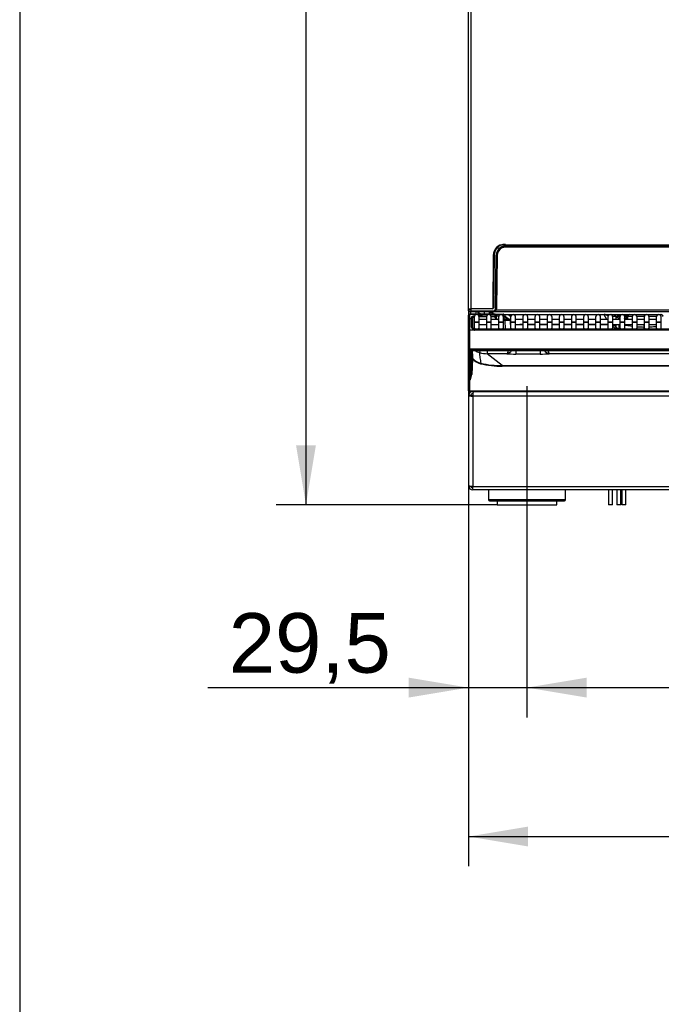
# Model space of a CAD drawing. Header units: millimetres. Extents: x 0 to 287, y 0 to 200.
# Tile 6 of 45: x 10 to 42, y 100 to 150. Entities that reach past the tile are written whole.
import ezdxf
from ezdxf.enums import TextEntityAlignment as Align
from ezdxf.lldxf.tags import DXFTag

# ---------------------------------------------------------------- set-up
doc = ezdxf.new("R2010")
doc.units = ezdxf.units.MM
for name, color, linetype in [('134.126_BW4_CTM-', 7, 'Continuous'), ('Marges', 7, 'Continuous'), ('Standard', 7, 'Continuous')]:
    doc.layers.add(name, color=color, linetype=linetype)
doc.styles.add('SEACAD_Arial', font='arial.ttf')
tags = doc.linetypes.add('CENTER2', pattern=[28.575, 19.05, -3.175, 3.175, -3.175]).pattern_tags.tags
tags[10:11] = [DXFTag(74, 4), DXFTag(75, 0), DXFTag(340, '0'), DXFTag(46, 0.0), DXFTag(50, 0.0), DXFTag(44, 0.0), DXFTag(45, 0.0)]
tags[8:9] = [DXFTag(74, 4), DXFTag(75, 0), DXFTag(340, '0'), DXFTag(46, 0.0), DXFTag(50, 0.0), DXFTag(44, 0.0), DXFTag(45, 0.0)]
tags[6:7] = [DXFTag(74, 4), DXFTag(75, 0), DXFTag(340, '0'), DXFTag(46, 0.0), DXFTag(50, 0.0), DXFTag(44, 0.0), DXFTag(45, 0.0)]
tags[4:5] = [DXFTag(74, 4), DXFTag(75, 0), DXFTag(340, '0'), DXFTag(46, 0.0), DXFTag(50, 0.0), DXFTag(44, 0.0), DXFTag(45, 0.0)]
doc.dimstyles.new('ISO', dxfattribs={"dimtxt": 3, "dimasz": 3, "dimexe": 1.5, "dimexo": 0, "dimgap": 0.75, "dimtad": 1, "dimlfac": 10, "dimtxsty": 'SEACAD_Arial', "dimblk1": '_SE_FILLED', "dimblk2": '_SE_FILLED', "dimsah": 1, "dimcen": 1.5, "dimazin": 0, "dimtfac": 0.7, "dimtdec": 3, "dimtmove": 0, "dimatfit": 3, "dimfxl": 1, "dimarcsym": 0})

# ---------------------------------------------------------------- blocks, each defined once
blk = doc.blocks.new('SEANNOT_GROUP')
at = {"layer": 'Standard', "color": 7, "linetype": 'CENTER2'}
blk.add_line((35.532, 131.12), (35.532, 123.402), dxfattribs=at)
blk = doc.blocks.new('SE1')
at = {"layer": '134.126_BW4_CTM-', "color": 7, "linetype": 'Continuous'}
for p, q in [((32.582, 135.003), (32.582, 150.583)), ((32.702, 150.583), (32.702, 135.023)), ((33.965, 138.07), (33.965, 138.058)), ((62.962, 138.222), (34.207, 138.222)), ((34.438, 138.172), (62.731, 138.172)), ((34.438, 138.123), (34.438, 138.172)), ((62.731, 138.123), (34.438, 138.123)), ((33.833, 137.717), (33.812, 135.053)), ((33.822, 135.174), (33.865, 137.732)), ((33.888, 137.733), (33.841, 135.072)), ((33.94, 135.021), (33.988, 137.73)), ((34.038, 137.73), (33.99, 135.02)), ((32.582, 135.003), (32.702, 135.003)), ((32.582, 135.003), (32.582, 134.703)), ((32.584, 135.023), (32.704, 135.023)), ((32.586, 134.922), (32.585, 135.003)), ((32.706, 134.873), (32.636, 134.873)), ((32.702, 134.753), (32.702, 134.873)), ((33.791, 135.023), (32.704, 135.023)), ((32.704, 135.023), (32.706, 134.922)), ((32.706, 134.922), (33.84, 134.922)), ((32.706, 134.873), (32.706, 134.922)), ((33.84, 134.873), (32.706, 134.873)), ((32.962, 134.873), (32.962, 134.753)), ((33.082, 134.753), (33.082, 134.873)), ((33.132, 134.778), (33.132, 134.873)), ((33.382, 134.873), (33.382, 134.753)), ((33.632, 134.873), (33.632, 134.753)), ((33.682, 134.803), (33.682, 134.873)), ((33.84, 134.922), (33.84, 134.873)), ((33.938, 134.873), (33.84, 134.873)), ((33.938, 134.873), (33.938, 134.91)), ((63.231, 134.873), (33.938, 134.873)), ((33.98, 134.971), (63.189, 134.971)), ((32.582, 134.699), (32.582, 134.703)), ((32.582, 134.489), (32.582, 134.699)), ((32.582, 134.478), (32.582, 134.489)), ((32.582, 133.952), (32.582, 134.478)), ((32.632, 134.753), (32.926, 134.753)), ((32.632, 134.753), (32.632, 134.746)), ((32.926, 134.746), (32.632, 134.746)), ((32.632, 134.746), (32.632, 134.535)), ((32.632, 134.535), (32.733, 134.535)), ((32.632, 134.535), (32.632, 134.528)), ((32.632, 134.528), (32.734, 134.528)), ((32.632, 134.528), (32.632, 133.949)), ((32.733, 134.535), (32.732, 134.584)), ((32.734, 134.528), (32.733, 134.535)), ((32.747, 134.107), (32.734, 134.528)), ((32.782, 134.539), (32.783, 134.491)), ((32.783, 134.491), (32.784, 134.48)), ((32.784, 134.48), (32.797, 134.097)), ((32.876, 134.607), (32.876, 134.357)), ((32.926, 134.753), (32.986, 134.753)), ((32.926, 134.746), (32.926, 134.753)), ((32.926, 134.744), (32.926, 134.746)), ((32.986, 134.753), (32.986, 134.731)), ((32.986, 134.753), (33.218, 134.753)), ((33.217, 134.723), (33.046, 134.723)), ((33.217, 134.721), (33.051, 134.721)), ((33.112, 134.665), (33.502, 134.665)), ((33.488, 134.618), (33.126, 134.618)), ((33.126, 134.357), (33.126, 134.607)), ((33.487, 134.487), (33.126, 134.487)), ((33.132, 134.778), (33.382, 134.778)), ((33.139, 134.753), (33.14, 134.778)), ((33.189, 134.768), (33.188, 134.753)), ((33.189, 134.778), (33.189, 134.768)), ((33.189, 134.768), (33.345, 134.768)), ((33.218, 134.753), (33.218, 134.723)), ((33.218, 134.753), (33.298, 134.753)), ((33.934, 134.746), (33.296, 134.746)), ((33.298, 134.753), (33.298, 134.752)), ((33.298, 134.753), (33.934, 134.753)), ((33.345, 134.768), (33.345, 134.778)), ((33.345, 134.768), (33.381, 134.768)), ((33.345, 134.768), (33.345, 134.753)), ((33.38, 134.769), (33.38, 134.768)), ((33.487, 134.607), (33.487, 134.357)), ((33.632, 134.753), (33.682, 134.803)), ((33.643, 134.763), (33.776, 134.763)), ((33.773, 134.841), (33.682, 134.841)), ((33.773, 134.831), (33.682, 134.831)), ((33.723, 134.665), (33.937, 134.665)), ((33.937, 134.618), (33.737, 134.618)), ((33.737, 134.357), (33.737, 134.607)), ((34.098, 134.487), (33.737, 134.487)), ((33.773, 134.831), (33.773, 134.841)), ((33.776, 134.763), (33.773, 134.831)), ((33.776, 134.753), (33.776, 134.763)), ((33.823, 134.793), (33.823, 134.788)), ((33.823, 134.788), (33.825, 134.753)), ((33.934, 134.746), (33.934, 134.753)), ((33.934, 134.753), (33.975, 134.753)), ((33.937, 134.665), (33.934, 134.746)), ((33.937, 134.618), (33.937, 134.665)), ((33.987, 134.62), (33.937, 134.618)), ((33.938, 134.573), (33.937, 134.618)), ((33.988, 134.574), (33.938, 134.573)), ((33.975, 134.753), (34.325, 134.753)), ((33.975, 134.733), (33.975, 134.753)), ((33.981, 134.733), (34.058, 134.733)), ((33.984, 134.705), (33.984, 134.701)), ((33.984, 134.701), (33.987, 134.62)), ((33.987, 134.62), (33.988, 134.574)), ((34.058, 134.733), (34.617, 134.733)), ((34.098, 134.607), (34.098, 134.357)), ((34.348, 134.357), (34.348, 134.607)), ((34.459, 134.487), (34.348, 134.551)), ((34.709, 134.487), (34.348, 134.487)), ((34.348, 134.478), (34.434, 134.478)), ((34.434, 134.428), (34.348, 134.428)), ((34.456, 134.626), (34.375, 134.626)), ((34.375, 134.626), (34.617, 134.487)), ((34.434, 134.478), (34.434, 134.428)), ((34.434, 134.478), (34.634, 134.478)), ((34.684, 134.43), (34.434, 134.428)), ((34.449, 133.999), (34.434, 134.428)), ((34.642, 134.487), (34.456, 134.626)), ((34.617, 134.733), (39.414, 134.733)), ((34.617, 134.733), (34.617, 134.715)), ((34.617, 134.715), (34.714, 134.642)), ((34.772, 134.715), (34.617, 134.715)), ((34.684, 134.43), (34.699, 133.999)), ((34.709, 134.607), (34.709, 134.357)), ((35.383, 134.715), (34.897, 134.715)), ((34.959, 134.357), (34.959, 134.607)), ((35.32, 134.487), (34.959, 134.487)), ((35.32, 134.607), (35.32, 134.357)), ((35.994, 134.715), (35.508, 134.715)), ((35.57, 134.357), (35.57, 134.607)), ((35.931, 134.487), (35.57, 134.487)), ((35.931, 134.607), (35.931, 134.357)), ((36.605, 134.715), (36.119, 134.715)), ((36.181, 134.357), (36.181, 134.607)), ((36.542, 134.487), (36.181, 134.487)), ((36.542, 134.607), (36.542, 134.357)), ((37.216, 134.715), (36.73, 134.715)), ((36.792, 134.357), (36.792, 134.607)), ((37.153, 134.487), (36.792, 134.487)), ((37.153, 134.607), (37.153, 134.357)), ((37.827, 134.715), (37.341, 134.715)), ((37.403, 134.357), (37.403, 134.607)), ((37.764, 134.487), (37.403, 134.487)), ((37.764, 134.607), (37.764, 134.357)), ((38.438, 134.715), (37.952, 134.715)), ((38.014, 134.357), (38.014, 134.607)), ((38.375, 134.487), (38.014, 134.487)), ((38.375, 134.607), (38.375, 134.357)), ((39.049, 134.715), (38.563, 134.715)), ((38.625, 134.357), (38.625, 134.607)), ((38.986, 134.487), (38.625, 134.487)), ((38.986, 134.607), (38.986, 134.357)), ((39.416, 134.715), (39.174, 134.715)), ((39.236, 134.357), (39.236, 134.607)), ((39.597, 134.487), (39.236, 134.487)), ((39.414, 134.733), (39.778, 134.733)), ((39.552, 134.487), (39.416, 134.715)), ((39.597, 134.607), (39.597, 134.357)), ((39.778, 134.733), (40.504, 134.733)), ((40.024, 134.63), (39.845, 134.63)), ((39.847, 134.357), (39.847, 134.607)), ((40.208, 134.487), (39.847, 134.487)), ((40.028, 134.626), (40.024, 134.63)), ((40.028, 134.487), (40.028, 134.626)), ((40.158, 134.569), (40.158, 134.487)), ((40.208, 134.607), (40.208, 134.357)), ((40.458, 134.357), (40.458, 134.607)), ((40.819, 134.487), (40.458, 134.487)), ((40.504, 134.733), (40.663, 134.733)), ((40.591, 134.643), (40.55, 134.644)), ((40.587, 134.635), (40.585, 134.506)), ((40.589, 134.635), (40.587, 134.487)), ((40.819, 134.635), (40.589, 134.635)), ((40.689, 134.733), (41.436, 134.733)), ((40.819, 134.607), (40.819, 134.357)), ((41.43, 134.635), (41.06, 134.635)), ((41.069, 134.357), (41.069, 134.607)), ((41.43, 134.487), (41.069, 134.487)), ((41.436, 134.635), (41.43, 134.635)), ((41.43, 134.635), (41.43, 134.487)), ((41.43, 134.607), (41.43, 134.357)), ((41.436, 134.733), (41.528, 134.733)), ((41.528, 134.733), (42.275, 134.733)), ((42.051, 134.635), (41.678, 134.635)), ((41.68, 134.357), (41.68, 134.607)), ((42.041, 134.487), (41.68, 134.487)), ((42.041, 134.607), (42.041, 134.357)), ((42.291, 134.357), (42.291, 134.607)), ((32.582, 132.989), (32.582, 133.952)), ((32.869, 133.949), (32.632, 133.949)), ((32.632, 133.949), (32.632, 132.995)), ((33.126, 134.357), (32.876, 134.357)), ((32.876, 134.357), (32.876, 134.337)), ((33.126, 134.337), (32.876, 134.337)), ((32.876, 134.337), (32.876, 134.09)), ((32.876, 134.09), (32.876, 134)), ((32.897, 133.999), (32.897, 133.946)), ((45.387, 133.999), (32.897, 133.999)), ((45.387, 133.946), (32.897, 133.946)), ((33.126, 134.337), (33.126, 134.357)), ((33.126, 134.09), (33.126, 134.337)), ((33.126, 134.237), (33.487, 134.237)), ((33.126, 133.999), (33.126, 134.09)), ((33.737, 134.357), (33.487, 134.357)), ((33.487, 134.357), (33.487, 134.337)), ((33.737, 134.337), (33.487, 134.337)), ((33.487, 134.337), (33.487, 134.09)), ((33.487, 134.09), (33.487, 133.999)), ((33.737, 134.337), (33.737, 134.357)), ((33.737, 134.09), (33.737, 134.337)), ((33.737, 134.237), (34.098, 134.237)), ((33.737, 133.999), (33.737, 134.09)), ((34.348, 134.357), (34.098, 134.357)), ((34.098, 134.357), (34.098, 134.337)), ((34.348, 134.337), (34.098, 134.337)), ((34.098, 134.337), (34.098, 134.09)), ((34.098, 134.09), (34.098, 133.999)), ((34.348, 134.337), (34.348, 134.357)), ((34.348, 134.09), (34.348, 134.337)), ((34.348, 133.999), (34.348, 134.09)), ((34.69, 134.237), (34.709, 134.237)), ((34.959, 134.357), (34.709, 134.357)), ((34.709, 134.357), (34.709, 134.337)), ((34.959, 134.337), (34.709, 134.337)), ((34.709, 134.337), (34.709, 134.09)), ((34.709, 134.09), (34.709, 133.999)), ((34.959, 134.337), (34.959, 134.357)), ((34.959, 134.09), (34.959, 134.337)), ((34.959, 134.237), (35.32, 134.237)), ((34.959, 133.999), (34.959, 134.09)), ((35.164, 134.237), (35.164, 134.228)), ((35.32, 134.228), (35.164, 134.228)), ((35.57, 134.357), (35.32, 134.357)), ((35.32, 134.357), (35.32, 134.337)), ((35.57, 134.337), (35.32, 134.337)), ((35.32, 134.337), (35.32, 134.09)), ((35.32, 134.09), (35.32, 133.999)), ((35.57, 134.337), (35.57, 134.357)), ((35.57, 134.09), (35.57, 134.337)), ((35.57, 134.237), (35.931, 134.237)), ((35.931, 134.228), (35.57, 134.228)), ((35.57, 133.999), (35.57, 134.09)), ((36.181, 134.357), (35.931, 134.357)), ((35.931, 134.357), (35.931, 134.337)), ((36.181, 134.337), (35.931, 134.337)), ((35.931, 134.337), (35.931, 134.09)), ((35.931, 134.09), (35.931, 133.999)), ((36.181, 134.337), (36.181, 134.357)), ((36.181, 134.09), (36.181, 134.337)), ((36.181, 134.237), (36.542, 134.237)), ((36.542, 134.228), (36.181, 134.228)), ((36.181, 133.999), (36.181, 134.09)), ((36.792, 134.357), (36.542, 134.357)), ((36.542, 134.357), (36.542, 134.337)), ((36.792, 134.337), (36.542, 134.337)), ((36.542, 134.337), (36.542, 134.09)), ((36.542, 134.09), (36.542, 133.999)), ((36.792, 134.337), (36.792, 134.357)), ((36.792, 134.09), (36.792, 134.337)), ((36.792, 134.237), (37.153, 134.237)), ((37.153, 134.228), (36.792, 134.228)), ((36.792, 133.999), (36.792, 134.09)), ((37.403, 134.357), (37.153, 134.357)), ((37.153, 134.357), (37.153, 134.337)), ((37.403, 134.337), (37.153, 134.337)), ((37.153, 134.337), (37.153, 134.09)), ((37.153, 134.09), (37.153, 133.999)), ((37.403, 134.337), (37.403, 134.357)), ((37.403, 134.09), (37.403, 134.337)), ((37.403, 134.237), (37.764, 134.237)), ((37.764, 134.228), (37.403, 134.228)), ((37.403, 133.999), (37.403, 134.09)), ((38.014, 134.357), (37.764, 134.357)), ((37.764, 134.357), (37.764, 134.337)), ((38.014, 134.337), (37.764, 134.337)), ((37.764, 134.337), (37.764, 134.09)), ((37.764, 134.09), (37.764, 133.999)), ((38.014, 134.337), (38.014, 134.357)), ((38.014, 134.09), (38.014, 134.337)), ((38.014, 134.237), (38.375, 134.237)), ((38.375, 134.228), (38.014, 134.228)), ((38.014, 133.999), (38.014, 134.09)), ((38.625, 134.357), (38.375, 134.357)), ((38.375, 134.357), (38.375, 134.337)), ((38.625, 134.337), (38.375, 134.337)), ((38.375, 134.337), (38.375, 134.09)), ((38.375, 134.09), (38.375, 133.999)), ((38.625, 134.337), (38.625, 134.357)), ((38.625, 134.09), (38.625, 134.337)), ((38.625, 134.237), (38.986, 134.237)), ((38.986, 134.228), (38.625, 134.228)), ((38.625, 133.999), (38.625, 134.09)), ((39.236, 134.357), (38.986, 134.357)), ((38.986, 134.357), (38.986, 134.337)), ((39.236, 134.337), (38.986, 134.337)), ((38.986, 134.337), (38.986, 134.09)), ((38.986, 134.09), (38.986, 133.999)), ((39.236, 134.337), (39.236, 134.357)), ((39.236, 134.09), (39.236, 134.337)), ((39.236, 134.237), (39.597, 134.237)), ((39.597, 134.228), (39.236, 134.228)), ((39.236, 133.999), (39.236, 134.09)), ((39.847, 134.357), (39.597, 134.357)), ((39.597, 134.357), (39.597, 134.337)), ((39.847, 134.337), (39.597, 134.337)), ((39.597, 134.337), (39.597, 134.09)), ((39.597, 134.09), (39.597, 133.999)), ((39.847, 134.337), (39.847, 134.357)), ((39.847, 134.09), (39.847, 134.337)), ((39.847, 134.237), (40.208, 134.237)), ((39.847, 133.999), (39.847, 134.09)), ((39.971, 134.031), (39.856, 134.146)), ((39.891, 134.237), (39.913, 134.201)), ((39.913, 134.201), (40.028, 134.086)), ((40.028, 134.086), (40.028, 134.237)), ((40.158, 134.237), (40.158, 134.028)), ((40.158, 134.028), (40.208, 134.025)), ((40.458, 134.357), (40.208, 134.357)), ((40.208, 134.357), (40.208, 134.337)), ((40.458, 134.337), (40.208, 134.337)), ((40.208, 134.337), (40.208, 134.09)), ((40.208, 134.09), (40.208, 133.999)), ((40.458, 134.337), (40.458, 134.357)), ((40.458, 134.09), (40.458, 134.337)), ((40.458, 134.237), (40.819, 134.237)), ((40.458, 133.999), (40.458, 134.09)), ((40.458, 134.012), (40.711, 133.999)), ((41.069, 134.357), (40.819, 134.357)), ((40.819, 134.357), (40.819, 134.337)), ((41.069, 134.337), (40.819, 134.337)), ((40.819, 134.337), (40.819, 134.09)), ((40.819, 134.09), (40.819, 133.999)), ((41.069, 134.337), (41.069, 134.357)), ((41.069, 134.09), (41.069, 134.337)), ((41.069, 134.237), (41.43, 134.237)), ((41.069, 133.999), (41.069, 134.09)), ((41.43, 134.086), (41.414, 134.087)), ((41.68, 134.357), (41.43, 134.357)), ((41.43, 134.357), (41.43, 134.337)), ((41.68, 134.337), (41.43, 134.337)), ((41.43, 134.337), (41.43, 134.09)), ((41.43, 134.237), (41.43, 134.234)), ((41.43, 134.234), (41.43, 134.234)), ((41.43, 134.09), (41.43, 133.999)), ((41.43, 133.999), (41.43, 134.086)), ((41.68, 134.337), (41.68, 134.357)), ((41.68, 134.09), (41.68, 134.337)), ((41.68, 134.237), (42.041, 134.237)), ((41.68, 133.999), (41.68, 134.09)), ((42.291, 134.357), (42.041, 134.357)), ((42.041, 134.357), (42.041, 134.337)), ((42.291, 134.337), (42.041, 134.337)), ((42.041, 134.337), (42.041, 134.09)), ((42.041, 134.09), (42.041, 133.999)), ((42.291, 134.337), (42.291, 134.357)), ((42.291, 134.09), (42.291, 134.337)), ((42.291, 133.999), (42.291, 134.09)), ((32.582, 132.988), (32.582, 132.989)), ((32.582, 132.035), (32.582, 132.988)), ((32.632, 132.995), (32.632, 132.982)), ((64.532, 132.995), (32.632, 132.995)), ((32.632, 132.982), (64.532, 132.982)), ((32.632, 132.982), (32.632, 132.939)), ((32.632, 132.939), (32.632, 131.986)), ((64.532, 132.939), (32.632, 132.939)), ((32.703, 131.986), (32.703, 132.922)), ((32.733, 132.929), (32.733, 132.014)), ((32.763, 132.93), (64.401, 132.93)), ((32.763, 132.93), (32.763, 132.93)), ((32.763, 132.93), (64.401, 132.93)), ((33.535, 132.93), (33.535, 132.763)), ((34.964, 132.926), (34.964, 132.744)), ((36.2, 132.926), (36.2, 132.744)), ((32.724, 131.711), (32.752, 132.498)), ((32.782, 132.501), (32.754, 131.713)), ((34.287, 132.162), (33.535, 132.763)), ((34.514, 132.763), (33.535, 132.763)), ((36.2, 132.744), (34.964, 132.744)), ((60.514, 132.763), (36.645, 132.763)), ((32.582, 131.452), (32.582, 132.035)), ((32.632, 131.986), (32.632, 131.446)), ((32.632, 131.986), (32.703, 131.986)), ((34.287, 132.136), (34.287, 132.162)), ((34.287, 132.162), (62.877, 132.162)), ((62.877, 132.136), (34.287, 132.136)), ((32.582, 130.903), (32.582, 131.452)), ((32.632, 131.446), (32.632, 130.898)), ((32.685, 131.446), (32.632, 131.446)), ((32.582, 130.901), (32.582, 130.903)), ((32.582, 130.903), (32.582, 130.903)), ((32.602, 130.653), (32.602, 130.64)), ((32.602, 126.103), (32.602, 130.64)), ((32.66, 130.64), (32.602, 130.64)), ((32.632, 130.898), (32.632, 130.897)), ((32.632, 130.897), (32.632, 130.853)), ((32.632, 130.897), (64.532, 130.897)), ((64.532, 130.853), (32.632, 130.853)), ((32.731, 130.644), (32.661, 130.635)), ((32.702, 130.653), (32.702, 130.64)), ((32.702, 130.653), (32.802, 130.653)), ((32.802, 130.853), (32.816, 130.853)), ((32.802, 130.785), (32.802, 130.628)), ((64.402, 130.628), (32.802, 130.628)), ((32.802, 130.628), (32.802, 126.091)), ((32.816, 130.809), (32.816, 130.853)), ((32.816, 130.853), (32.859, 130.853)), ((32.859, 130.853), (32.867, 130.853)), ((32.867, 130.853), (64.338, 130.853)), ((33.177, 130.853), (33.177, 130.853)), ((33.377, 130.853), (33.377, 130.853)), ((32.802, 126.078), (32.802, 126.091)), ((32.802, 126.078), (64.402, 126.078)), ((32.802, 125.953), (32.802, 126.078)), ((32.833, 125.903), (32.802, 125.903)), ((32.833, 125.903), (32.833, 125.924)), ((32.872, 125.903), (32.833, 125.903)), ((64.322, 125.903), (32.883, 125.903)), ((33.588, 125.903), (33.597, 125.402)), ((37.467, 125.402), (37.476, 125.903)), ((39.632, 125.903), (39.632, 125.153)), ((39.832, 125.153), (39.832, 125.903)), ((40.047, 125.903), (40.047, 125.153)), ((40.247, 125.153), (40.247, 125.903)), ((40.303, 125.903), (40.303, 125.153)), ((40.503, 125.153), (40.503, 125.903)), ((37.467, 125.402), (33.597, 125.402)), ((33.647, 125.353), (37.417, 125.353)), ((34.032, 125.353), (34.032, 125.153)), ((34.032, 125.153), (37.032, 125.153)), ((37.032, 125.153), (37.032, 125.353)), ((39.832, 125.153), (39.632, 125.153)), ((40.247, 125.153), (40.047, 125.153)), ((40.503, 125.153), (40.303, 125.153))]:
    blk.add_line(p, q, dxfattribs=at)
for centre, radius, start, end in [((34.383, 137.713), 0.55, 90, 179.5606), ((34.438, 137.723), 0.55, 114.7831, 179), ((34.438, 137.722), 0.58, 134.7378, 144.6264), ((34.438, 137.722), 0.45, 90, 179), ((34.438, 137.723), 0.4, 90, 179), ((34.438, 137.723), 0.55, 90, 114.7831), ((32.642, 136.994), 2.073, 268.4455, 268.5115), ((32.636, 134.923), 0.05, 181, 211.0286), ((32.642, 136.994), 2.073, 268.5115, 271.7628), ((32.634, 134.919), 0.0453, 176.0136, 249.445), ((32.636, 134.923), 0.05, 248.2038, 270), ((33.791, 135.073), 0.05, 270, 359), ((33.762, 135.053), 0.05, 325.2395, 359.5606), ((33.814, 135.203), 0.03, 270, 359), ((33.84, 135.022), 0.1, 270, 359), ((33.84, 135.023), 0.15, 270, 359), ((32.632, 134.703), 0.05, 90, 180), ((32.632, 134.478), 0.05, 90, 180), ((32.734, 134.478), 0.05, 2, 90), ((33.001, 134.607), 0.125, 0, 180), ((32.926, 134.723), 0.03, 10.4707, 90), ((33.132, 134.728), 0.05, 90, 150), ((33.189, 134.733), 0.05, 115.8419, 156.4218), ((33.22, 134.862), 0.139, 268.998, 287.7313), ((33.298, 134.723), 0.03, 90, 159.111), ((33.276, 134.755), 0.0222, 335.1212, 351.8515), ((33.345, 134.733), 0.05, 44.427, 64.1581), ((33.236, 134.608), 0.216, 48.035, 48.9469), ((33.416, 134.803), 0.05, 224.427, 226.3996), ((33.612, 134.607), 0.125, 0, 180), ((33.773, 134.791), 0.05, 2.0076, 87.4071), ((33.934, 134.703), 0.05, 2.0076, 90), ((34.088, 134.578), 0.15, 182.0076, 217.4814), ((33.977, 133.949), 0.784, 76.6902, 89.7304), ((33.924, 133.58), 1.075, 80.3768, 86.8764), ((34.088, 134.578), 0.1, 182.0076, 245.889), ((34.223, 134.607), 0.125, 0, 180), ((34.325, 134.703), 0.05, 36.8699, 90), ((34.634, 134.428), 0.05, 2.0076, 90), ((34.834, 134.607), 0.125, 0, 180), ((35.445, 134.607), 0.125, 0, 180), ((36.056, 134.607), 0.125, 0, 180), ((36.667, 134.607), 0.125, 0, 180), ((37.278, 134.607), 0.125, 0, 180), ((37.889, 134.607), 0.125, 0, 180), ((38.5, 134.607), 0.125, 0, 180), ((39.111, 134.607), 0.125, 0, 180), ((39.722, 134.607), 0.125, 0, 180), ((40.333, 134.607), 0.125, 0, 180), ((40.683, 134.633), 0.1, 89.9785, 172.2389), ((40.687, 134.633), 0.1, 89.9983, 179.2522), ((40.689, 134.633), 0.1, 89.9991, 179.2076), ((40.944, 134.607), 0.125, 0, 180), ((41.555, 134.607), 0.125, 0, 180), ((42.166, 134.607), 0.125, 0, 180), ((42.275, 134.633), 0.1, 2.1874, 90.0343), ((42.277, 134.633), 0.1, 1.2673, 90.0021), ((42.281, 134.633), 0.1, 7.0681, 90.0004), ((32.913, 134.109), 0.166, 180.7247, 254.3977), ((32.903, 134.102), 0.106, 182.6412, 256.5928), ((32.899, 134.108), 0.109, 259.3022, 269.1418), ((32.705, 132.952), 0.0278, 293.602, 296.7393), ((-34.386, 131.236), 67.15, 1.07749, 1.445), ((-36.463, 131.175), 69.279, 1.11044, 1.45108), ((33.367, 133.588), 0.802, 235.6307, 253.9775), ((29.396, 134.303), 4.033, 338.3834, 340.0197), ((36.849, 133.338), 0.611, 222.3865, 250.483), ((37.616, 133.209), 1.068, 195.2109, 204.6693), ((33.386, 133.067), 0.828, 223.1271, 256.9231), ((33.386, 133.063), 0.798, 223.107, 256.9129), ((33.53, 134.157), 1.395, 253.9752, 270.1797), ((34.934, 137.556), 4.811, 264.9907, 270.3624), ((36.031, 142.269), 9.526, 271.0141, 273.6923), ((34.289, 136.964), 4.829, 256.9453, 269.9689), ((34.288, 136.948), 4.786, 256.9258, 269.9847), ((31.872, 131.798), 0.886, 336.5985, 354.5365), ((30.711, 131.871), 2.02, 347.8522, 355.4531), ((32.632, 130.903), 0.05, 182.0076, 270), ((32.802, 130.653), 0.2, 90, 180), ((32.663, 131.215), 0.575, 269.7192, 275.4437), ((32.802, 130.653), 0.1, 90, 180), ((33.333, 130.803), 0.05, 90, 96.9797), ((33.377, 130.653), 0.2, 90, 94.1972), ((33.427, 130.803), 0.05, 90, 96.9797), ((32.802, 126.103), 0.2, 180, 270), ((32.802, 126.103), 0.1, 184.8202, 270), ((33.647, 125.403), 0.05, 181, 270), ((37.417, 125.403), 0.05, 270, 359)]:
    blk.add_arc(centre, radius, start, end, dxfattribs=at)
for centre, major_axis, ratio, start_param, end_param in [((33.965, 138.059), (-0.0245, 0.0174), 0.014231, 1.5809, 3.141593), ((33.858, 137.733), (-0.03, 0.0005), 0.015272, 1.815707, 3.141593), ((33.988, 137.731), (0.05, -0.0009), 0.013088, 4.712617, 6.283185), ((33.813, 135.143), (0.03, -0.0005), 0.008725, 4.712541, 6.283185), ((33.811, 135.073), (0.03, -0.0005), 0.008725, 4.752615, 6.283185), ((33.94, 135.021), (0.05, -0.0009), 0.013088, 4.712617, 6.283185), ((32.632, 134.699), (-0.05, 0), 0.927184, 4.712389, 6.283185), ((32.632, 134.489), (-0.05, 0), 0.927184, 4.712389, 6.283185), ((32.932, 134.584), (0.2, -0.001), 0.403684, 1.784755, 3.158437), ((32.732, 134.537), (-0.05, -0.0017), 0.927105, 3.141593, 4.680025), ((32.733, 134.489), (0.05, 0.0017), 0.927105, 0, 1.538432), ((32.932, 134.537), (0.15, -0.005), 0.53739, 1.96343, 3.176803), ((32.926, 134.718), (0.03, 0.0011), 0.927104, 0.492771, 1.538309), ((32.926, 134.717), (0.03, 0.0011), 0.927104, 0.492899, 1.538309), ((32.986, 134.745), (0.06, -0.0003), 0.387555, 3.156827, 4.187472), ((33.189, 134.743), (0.05, -0.0018), 0.894317, 2.30171, 2.968029), ((33.189, 134.733), (-0.05, 0.0018), 0.699781, 4.736914, 5.725218), ((33.218, 134.752), (0.0801, 0.0003), 0.38754, 4.6993, 6.062541), ((33.217, 134.693), (0, -0.03), 0.002042, 3.134536, 3.525566), ((33.296, 134.718), (0.026, -0.0149), 0.906527, 2.049955, 3.146853), ((33.298, 134.722), (-0.03, 0.0011), 0.989056, 4.747046, 5.906238), ((33.411, 134.808), (-0.0329, -0.0376), 0.796326, 0, 0.125772), ((33.773, 134.786), (0.05, 0.0018), 0.894317, 0, 1.539457), ((33.776, 134.719), (0.05, 0.0018), 0.894317, 0.830172, 1.539457), ((33.934, 134.699), (0.05, 0.0018), 0.927104, 0, 1.538309), ((33.937, 134.618), (0.05, 0.0018), 0.927104, 0, 1.538309), ((33.981, 134.653), (0, 0.08), 0.650613, 0, 0.132611), ((34.058, 133.933), (0, 0.8), 0.996195, 6.130172, 6.283185), ((34.058, 133.933), (0, 0.8), 0.996195, 5.759587, 5.951694), ((33.973, 133.933), (0.785, 0.168), 0.996659, 0.835616, 0.882028), ((34.336, 134.556), (0.0399, 0.0693), 0.008708, 0.043593, 1.229993), ((36.701, 133.933), (2.266, -0.746), 0.105855, 2.772214, 3.315979), ((39.866, 133.933), (0.452, -0.8), 0.037493, 3.120385, 3.332668), ((39.414, 134.383), (0, 0.35), 0.996155, 5.672414, 6.283185), ((39.416, 134.373), (0.301, 0.179), 0.96994, 0.454291, 1.046785), ((39.778, 134.383), (0, 0.35), 0.996155, 5.497787, 6.283185), ((41.607, 134.383), (1.583, -0.25), 0.078284, 2.649264, 3.16432), ((41.367, 134.643), (-1.343, -0.018), 0.010609, -0.533968, -0.066234), ((40.169, 134.768), (-0.2, 0), 0.996184, 0.789236, 1.518652), ((41.357, 134.444), (1.199, -0.125), 0.073777, 2.859095, 3.149316), ((41.607, 134.383), (1.583, -0.25), 0.078284, -3.96879, -3.880505), ((41.367, 134.643), (-1.343, -0.018), 0.010609, -0.916158, -0.822094), ((41.357, 134.444), (1.199, -0.125), 0.073777, -3.995966, -3.857153), ((40.504, 134.383), (0, -0.35), 0.197588, 2.411007, 3.141593), ((40.663, 134.383), (0, 0.35), 0.056922, 6.185148, 6.283185), ((41.436, 134.633), (0, 0.1), 0.056912, 0, 1.553343), ((41.528, 134.633), (0, -0.1), 0.056912, 2.858238, 3.141593), ((32.632, 133.952), (-0.05, 0), 0.052336, 0, 1.570796), ((32.747, 134.095), (0.05, 0.0017), 0.234798, 0, 1.562597), ((32.869, 133.952), (-0.01, -0.049), 0.010479, 1.519495, 3.141306), ((32.897, 134.104), (0.005, -0.157), 0.952321, 6.062478, 6.254557), ((33.001, 134.09), (-0.125, 0), 0.984808, 0, 0.839036), ((32.869, 133.952), (-0.01, -0.049), 0.010479, 3.141306, 3.396759), ((33.001, 134.09), (-0.125, 0), 0.984808, 2.302556, 3.141593), ((33.612, 134.09), (-0.125, 0), 0.984808, 0, 0.839036), ((33.612, 134.09), (-0.125, 0), 0.984808, 2.302556, 3.141593), ((34.223, 134.09), (-0.125, 0), 0.984808, 0, 0.839036), ((34.223, 134.09), (-0.125, 0), 0.984808, 2.302556, 3.141593), ((34.834, 134.09), (-0.125, 0), 0.984808, 0, 0.839036), ((34.834, 134.09), (-0.125, 0), 0.984808, 2.302556, 3.141593), ((35.106, 135.131), (0.73, -0.59), 0.937439, 5.284888, 5.424414), ((35.445, 134.09), (-0.125, 0), 0.984808, 0, 0.839036), ((35.445, 134.09), (-0.125, 0), 0.984808, 2.302556, 3.141593), ((36.056, 134.09), (-0.125, 0), 0.984808, 0, 0.839036), ((36.056, 134.09), (-0.125, 0), 0.984808, 2.302556, 3.141593), ((36.667, 134.09), (-0.125, 0), 0.984808, 0, 0.839036), ((36.667, 134.09), (-0.125, 0), 0.984808, 2.302556, 3.141593), ((37.278, 134.09), (-0.125, 0), 0.984808, 0, 0.839036), ((37.278, 134.09), (-0.125, 0), 0.984808, 2.302556, 3.141593), ((37.889, 134.09), (-0.125, 0), 0.984808, 0, 0.839036), ((37.889, 134.09), (-0.125, 0), 0.984808, 2.302556, 3.141593), ((38.5, 134.09), (-0.125, 0), 0.984808, 0, 0.839036), ((38.5, 134.09), (-0.125, 0), 0.984808, 2.302556, 3.141593), ((39.111, 134.09), (-0.125, 0), 0.984808, 0, 0.839036), ((39.111, 134.09), (-0.125, 0), 0.984808, 2.302556, 3.141593), ((39.722, 134.09), (-0.125, 0), 0.984808, 0, 0.839036), ((39.722, 134.09), (-0.125, 0), 0.984808, 2.302556, 3.141593), ((39.856, 134.144), (0.0565, 0.0566), 0.012327, 0.061993, 1.558441), ((39.669, 133.949), (-0.169, 0.314), 0.980281, 5.013421, 5.16787), ((39.971, 134.03), (0.0565, 0.0566), 0.012327, 0.061993, 1.558441), ((40.169, 134.231), (0, -0.282), 0.994661, 5.501625, 5.68051), ((40.169, 134.229), (0, -0.202), 0.99104, 5.501625, 6.231041), ((40.154, 133.948), (0.0042, 0.0799), 0.000915, 0.087266, 0.884811), ((40.333, 134.09), (-0.125, 0), 0.984808, 0, 0.839036), ((40.333, 134.09), (-0.125, 0), 0.984808, 2.302556, 3.141593), ((40.944, 134.09), (-0.125, 0), 0.984808, 0, 0.839036), ((40.944, 134.09), (-0.125, 0), 0.984808, 2.302556, 3.141593), ((41.421, 134.236), (-0.009, -0.15), 0.057817, 0.087413, 1.556637), ((41.555, 134.09), (-0.125, 0), 0.984808, 0, 0.839036), ((41.438, 134.236), (-0.008, -0.15), 0.042598, 0.087346, 0.15632), ((41.555, 134.09), (-0.125, 0), 0.984808, 2.302556, 3.141593), ((42.166, 134.09), (0.125, 0), 0.984808, 3.141593, 3.980629), ((42.166, 134.09), (0.125, 0), 0.984808, 5.444149, 6.283185), ((32.632, 132.988), (-0.05, 0), 0.1256, 4.712389, 6.283185), ((32.632, 132.989), (0.05, 0), 0.123749, 1.570796, 3.141593), ((32.632, 132.988), (-0.05, 0), 0.121869, 0, 1.570796), ((32.632, 132.988), (0.05, 0), 0.992546, 3.141593, 4.712389), ((32.703, 132.952), (0.03, 0), 0.992546, 4.712389, 5.242627), ((32.763, 132.922), (-0.06, 0), 0.123668, 5.877077, 6.283089), ((32.763, 132.922), (-0.06, 0), 0.123668, 4.706097, 5.877077), ((32.782, 132.497), (-0.03, -0.0006), 0.996899, 3.882102, 6.227899), ((32.782, 132.497), (-0.03, 0.001), 0.121796, 4.71664, 6.278804), ((32.782, 132.497), (0.0219, 0.0205), 0.089157, 0.053326, 1.487281), ((32.632, 132.035), (0.05, 0), 0.992546, 3.141593, 4.712389), ((32.68, 131.37), (0.023, 0.62), 0.004555, -1.448454, -0.122004), ((32.703, 132.015), (-0.03, 0), 0.992546, 1.570796, 3.105906), ((32.71, 131.369), (0.023, 0.65), 0.004346, -1.017327, -0.122019), ((33.199, 132.257), (0.0068, 0.0292), 0.027679, 0.077549, 1.451786), ((32.632, 131.452), (0.05, 0), 0.121869, 3.141593, 4.712389), ((32.754, 131.71), (-0.03, 0.001), 0.121796, 4.71664, 6.278804), ((32.632, 130.904), (-0.05, -0.0009), 0.121832, 0.002135, 1.568662), ((32.632, 130.903), (-0.05, -0.0018), 0.121796, 0, 1.566527), ((32.802, 130.653), (-0.2, 0), 0.121869, 0.785398, 1.570796), ((32.802, 130.653), (-0.1, 0), 0.121869, 0.785398, 1.570796), ((32.802, 126.116), (-0.2, 0), 0.121869, 0.785398, 1.570796)]:
    blk.add_ellipse(centre, major_axis=major_axis, ratio=ratio, start_param=start_param, end_param=end_param, dxfattribs=at)
for points, knots in [([(32.964, 134.726), (32.963, 134.726), (32.959, 134.727), (32.954, 134.729), (32.951, 134.73), (32.951, 134.73), (32.951, 134.73)], [0, 0, 0, 0, 0.0560883, 0.2524529, 0.4168302, 0.4817287, 0.4817287, 0.4817287, 0.4817287]), ([(33.271, 134.734), (33.271, 134.735), (33.271, 134.735), (33.269, 134.733), (33.265, 134.731), (33.262, 134.73)], [0.3005234, 0.3005234, 0.3005234, 0.3005234, 0.3510833, 0.6708122, 1, 1, 1, 1]), ([(40.444, 134.526), (40.446, 134.527), (40.449, 134.528), (40.459, 134.532), (40.47, 134.535), (40.489, 134.539), (40.496, 134.54), (40.503, 134.541)], [0.4821141, 0.4821141, 0.4821141, 0.4821141, 0.5, 0.5, 0.5625, 0.5625, 0.5924381, 0.5924381, 0.5924381, 0.5924381]), ([(40.58, 134.646), (40.58, 134.633), (40.578, 134.604), (40.552, 134.567), (40.526, 134.545), (40.511, 134.538), (40.509, 134.537), (40.509, 134.537)], [0, 0, 0, 0, 0.0354169, 0.0891826, 0.1360114, 0.1831709, 0.2302018, 0.2302018, 0.2302018, 0.2302018]), ([(40.584, 134.517), (40.584, 134.515), (40.586, 134.505), (40.584, 134.494), (40.582, 134.485)], [0, 0, 0, 0, 0.00884449, 0.04996311, 0.04996311, 0.04996311, 0.04996311]), ([(40.811, 134.139), (40.757, 134.146), (40.707, 134.153), (40.632, 134.165), (40.604, 134.17), (40.555, 134.18), (40.533, 134.185), (40.494, 134.194), (40.478, 134.199), (40.457, 134.207), (40.45, 134.21), (40.444, 134.213)], [0.2841115, 0.2841115, 0.2841115, 0.2841115, 0.375, 0.375, 0.4375, 0.4375, 0.5, 0.5, 0.5625, 0.5625, 0.6033391, 0.6033391, 0.6033391, 0.6033391]), ([(41.414, 134.087), (41.365, 134.09), (41.317, 134.093), (41.222, 134.1), (41.175, 134.103), (41.107, 134.109), (41.085, 134.111), (41.064, 134.113)], [0, 0, 0, 0, 0.0625, 0.0625, 0.125, 0.125, 0.1557562, 0.1557562, 0.1557562, 0.1557562]), ([(42.042, 134.127), (42.018, 134.124), (41.992, 134.121), (41.924, 134.115), (41.88, 134.111), (41.789, 134.103), (41.742, 134.1), (41.69, 134.096), (41.686, 134.096), (41.681, 134.095)], [0.7751182, 0.7751182, 0.7751182, 0.7751182, 0.8125, 0.8125, 0.875, 0.875, 0.9375, 0.9375, 0.9435167, 0.9435167, 0.9435167, 0.9435167]), ([(34.579, 132.927), (34.577, 132.92), (34.576, 132.914), (34.556, 132.824), (34.534, 132.773), (34.514, 132.763)], [0.4643916, 0.4643916, 0.4643916, 0.4643916, 0.5, 0.5, 1, 1, 1, 1]), ([(34.776, 132.926), (34.77, 132.919), (34.751, 132.897), (34.718, 132.863), (34.677, 132.83), (34.638, 132.805), (34.602, 132.787), (34.57, 132.774), (34.54, 132.766), (34.522, 132.764), (34.514, 132.763)], [0.4603034, 0.4603034, 0.4603034, 0.4603034, 0.5005968, 0.5901704, 0.6738327, 0.751276, 0.8225092, 0.887645, 0.9467715, 1, 1, 1, 1]), ([(33.145, 132.817), (33.135, 132.78), (33.14, 132.738), (33.151, 132.652), (33.158, 132.608), (33.178, 132.473), (33.192, 132.38), (33.205, 132.286)], [0, 0, 0, 0, 0.25, 0.25, 0.5, 0.5, 1, 1, 1, 1]), ([(32.602, 130.64), (32.602, 130.639), (32.607, 130.638), (32.627, 130.636), (32.642, 130.635), (32.661, 130.635)], [0, 0, 0, 0, 0.5, 0.5, 1, 1, 1, 1]), ([(32.802, 130.785), (32.813, 130.806), (32.824, 130.823), (32.845, 130.847), (32.856, 130.853), (32.867, 130.853)], [0, 0, 0, 0, 0.5, 0.5, 1, 1, 1, 1]), ([(32.661, 126.098), (32.642, 126.099), (32.627, 126.099), (32.607, 126.101), (32.602, 126.102), (32.602, 126.103)], [0, 0, 0, 0, 0.5, 0.5, 1, 1, 1, 1]), ([(32.883, 125.903), (32.869, 125.903), (32.856, 125.907), (32.829, 125.924), (32.815, 125.937), (32.802, 125.953)], [0, 0, 0, 0, 0.5, 0.5, 1, 1, 1, 1])]:
    blk.add_open_spline(points, degree=3, knots=knots, dxfattribs=at)
blk.add_open_spline([(41.392, 134.236), (41.405, 134.236), (41.417, 134.235), (41.43, 134.234)], degree=3, dxfattribs=at)
blk = doc.blocks.new('DMBLK41')
at = {"layer": 'Standard', "linetype": 'Continuous'}
for points in [[(29.582, 115.449), (32.582, 115.949), (29.582, 116.449)], [(38.532, 115.449), (38.532, 116.449), (35.532, 115.949)]]:
    blk.add_hatch(color=7, dxfattribs=at).paths.add_polyline_path(points)
at = {"layer": 'Standard', "color": 7, "linetype": 'Continuous'}
for p, q in [((32.582, 135.003), (32.582, 114.449)), ((35.532, 123.402), (35.532, 114.449)), ((19.472, 115.949), (41.532, 115.949))]:
    blk.add_line(p, q, dxfattribs=at)
at = {"layer": 'Standard', "color": 7, "linetype": 'Continuous', "style": 'SEACAD_Arial'}
blk.add_text('29,5', height=3, dxfattribs=at).set_placement((20.522, 119.699), align=Align.TOP_LEFT)
blk = doc.blocks.new('_SE_FILLED')
at = {"color": 0}
blk.add_line((0, 0), (-1, 0), dxfattribs=at)
blk.add_solid([(0, 0), (-1, -0.1665), (-1, 0.1665), (0, 0)], dxfattribs=at)
blk = doc.blocks.new('DMBLK42')
at = {"layer": 'Standard', "linetype": 'Continuous'}
for points in [[(38.532, 115.449), (38.532, 116.449), (35.532, 115.949)], [(58.632, 115.449), (61.632, 115.949), (58.632, 116.449)]]:
    blk.add_hatch(color=7, dxfattribs=at).paths.add_polyline_path(points)
at = {"layer": 'Standard', "color": 7, "linetype": 'Continuous'}
for p, q in [((35.532, 123.402), (35.532, 114.449)), ((61.632, 123.402), (61.632, 114.449)), ((35.532, 115.949), (61.632, 115.949))]:
    blk.add_line(p, q, dxfattribs=at)
at = {"layer": 'Standard', "color": 7, "linetype": 'Continuous', "style": 'SEACAD_Arial'}
blk.add_text('261', height=3, dxfattribs=at).set_placement((45.06, 119.699), align=Align.TOP_LEFT)
blk = doc.blocks.new('DMBLK44')
at = {"layer": 'Standard', "linetype": 'Continuous'}
for points in [[(35.582, 107.949), (35.582, 108.949), (32.582, 108.449)], [(78.582, 107.949), (81.582, 108.449), (78.582, 108.949)]]:
    blk.add_hatch(color=7, dxfattribs=at).paths.add_polyline_path(points)
at = {"layer": 'Standard', "color": 7, "linetype": 'Continuous'}
for p, q in [((32.582, 135.003), (32.582, 106.949)), ((81.582, 130.973), (81.582, 106.949)), ((32.582, 108.449), (81.582, 108.449))]:
    blk.add_line(p, q, dxfattribs=at)
at = {"layer": 'Standard', "color": 7, "linetype": 'Continuous', "style": 'SEACAD_Arial'}
blk.add_text('490', height=3, dxfattribs=at).set_placement((53.56, 112.199), align=Align.TOP_LEFT)
blk = doc.blocks.new('GDimGGroup')
at = {"layer": 'Standard', "linetype": 'Continuous'}
blk.add_hatch(color=7, dxfattribs=at).paths.add_polyline_path([(23.909, 128.153), (24.409, 125.153), (24.909, 128.153)])
at = {"layer": 'Standard', "color": 7, "linetype": 'Continuous'}
for p, q in [((24.409, 189.707), (24.409, 125.153)), ((34.032, 125.153), (22.909, 125.153))]:
    blk.add_line(p, q, dxfattribs=at)

msp = doc.modelspace()

# ---------------------------------------------------------------- linework, layer by layer
at = {"layer": 'Marges', "color": 7, "linetype": 'Continuous'}
msp.add_line((10, 200), (10, 10), dxfattribs=at)

# ---------------------------------------------------------------- block references
at = {"layer": 'Standard'}
for name in ['GDimGGroup', 'SE1', 'SEANNOT_GROUP']:
    msp.add_blockref(name, (0, 0), dxfattribs=at)

# ---------------------------------------------------------------- dimensions: what is measured, and where the dimension line sits
at = {"layer": 'Standard', "color": 7, "linetype": 'Continuous'}
for base, p2, picture, middle in [((35.532, 115.9486), (35.532, 131.1199), 'DMBLK41', (29.7893, 115.9486)), ((81.582, 108.4486), (81.582, 130.9729), 'DMBLK44', (57.082, 108.4486))]:
    dim = msp.add_linear_dim(base=base, p1=(32.582, 135.0029), p2=p2, text='\\A1;<>', dimstyle='ISO', dxfattribs=at)
    dim.commit()
    dim.dimension.update_dxf_attribs({"geometry": picture, "text_midpoint": middle, "dimtype": 160})
dim = msp.add_linear_dim(base=(35.532, 115.9486), p1=(35.532, 123.4021), p2=(61.632, 123.4021), angle=0, text='\\A1;<>', dimstyle='ISO', dxfattribs=at)
dim.commit()
dim.dimension.update_dxf_attribs({"geometry": 'DMBLK42', "text_midpoint": (48.582, 115.9486), "dimtype": 161})

doc.saveas('drawing.dxf')
